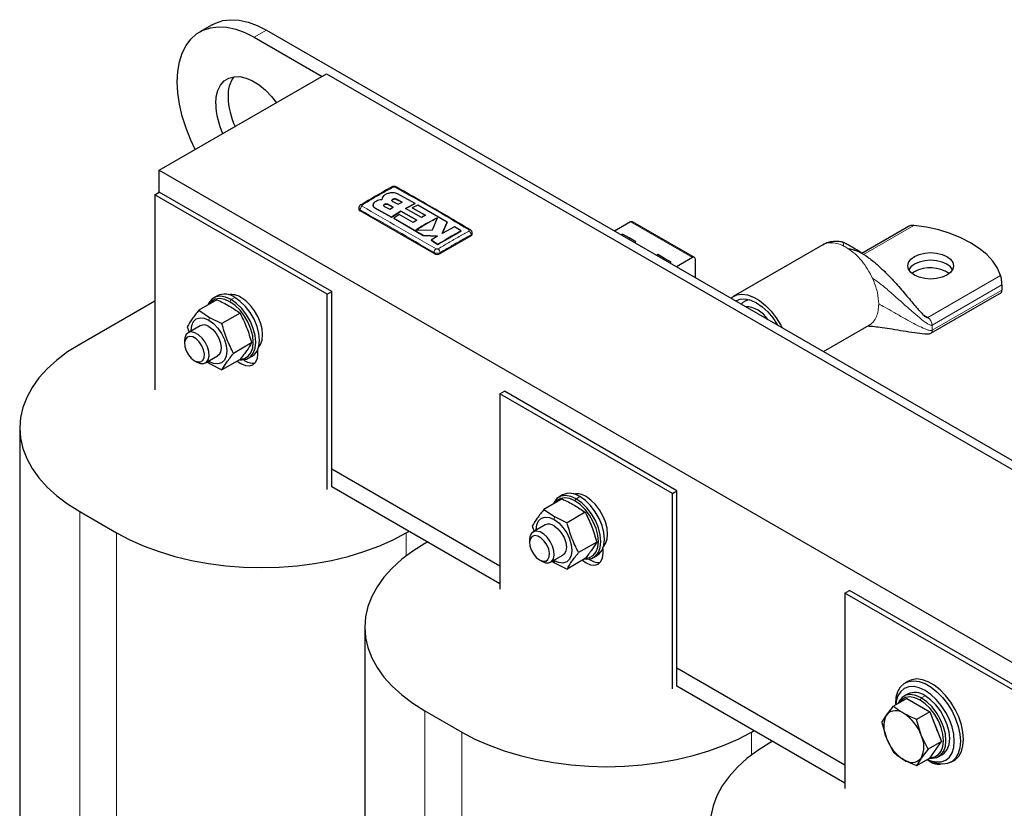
# Model space of a CAD drawing. Header units: millimetres. Extents: x 5 to 418, y 2 to 292.
# Tile 14 of 16: x 322 to 367, y 102 to 138. Entities that reach past the tile are written whole.
import ezdxf

# ---------------------------------------------------------------- set-up
doc = ezdxf.new("R2010")
doc.units = ezdxf.units.MM

msp = doc.modelspace()

# ---------------------------------------------------------------- linework, layer by layer
at = {"color": 7, "linetype": 'Continuous', "lineweight": 25}
for p, q in [((331.0397, 137.5937), (330.474, 137.2672)), ((332.9738, 137.0196), (336.085, 135.2236)), ((333.5395, 137.3462), (380.2086, 110.4047)), ((328.6181, 130.913), (336.2972, 135.3461)), ((336.2972, 135.3461), (375.8952, 112.4866)), ((328.6181, 130.913), (368.216, 108.0535)), ((328.6181, 129.9168), (328.6181, 130.913)), ((328.4059, 129.7943), (328.6181, 129.9168)), ((336.3255, 125.2224), (328.4059, 129.7943)), ((328.4059, 129.7943), (328.4059, 120.8287)), ((336.5377, 125.3449), (328.6181, 129.9168)), ((340.356, 129.3882), (339.5531, 129.8293)), ((338.4242, 129.3225), (338.4242, 129.3193)), ((338.8241, 129.5811), (338.8241, 129.5778)), ((338.8453, 129.6565), (338.8261, 129.5578)), ((338.8261, 129.5545), (338.8306, 129.5774)), ((338.9457, 129.2552), (339.1919, 129.1242)), ((339.3497, 129.2216), (339.1035, 129.3513)), ((339.1035, 129.348), (339.3497, 129.2183)), ((339.3294, 129.4824), (339.5757, 129.3529)), ((339.756, 129.4508), (339.5098, 129.5816)), ((339.5098, 129.5783), (339.756, 129.4475)), ((339.5757, 129.3529), (339.756, 129.4508)), ((339.9206, 129.167), (340.356, 129.3882)), ((340.356, 129.3849), (339.9206, 129.1637)), ((340.4797, 129.3187), (340.2246, 129.1949)), ((340.356, 129.3882), (340.356, 129.3849)), ((341.8233, 128.5328), (340.4797, 129.3187)), ((337.7731, 129.1798), (337.7731, 129.1291)), ((341.2258, 127.0881), (337.8317, 129.0475)), ((338.5312, 129.1769), (339.2793, 128.7643)), ((339.2793, 128.761), (338.5312, 129.1737)), ((339.1919, 129.1242), (339.3497, 129.2216)), ((339.2793, 128.7643), (339.6979, 129.0375)), ((339.6979, 129.0342), (339.2793, 128.761)), ((339.6331, 128.8809), (339.3776, 128.709)), ((340.2673, 128.5188), (339.6331, 128.8809)), ((339.6979, 129.0375), (340.4304, 128.6218)), ((339.6979, 129.0375), (339.6979, 129.0342)), ((340.4304, 128.6186), (339.6979, 129.0342)), ((340.6529, 128.7516), (339.9206, 129.167)), ((340.2246, 129.1949), (340.8332, 128.8472)), ((340.2246, 129.1949), (340.2246, 129.1917)), ((340.8332, 128.8439), (340.2246, 129.1917)), ((340.8332, 128.8472), (340.6529, 128.7516)), ((339.2793, 128.7643), (339.2793, 128.761)), ((339.3776, 128.709), (340.7349, 127.9165)), ((339.3776, 128.709), (339.3776, 128.7057)), ((340.7349, 127.9132), (339.3776, 128.7057)), ((340.4304, 128.6218), (340.2673, 128.5188)), ((341.1502, 128.1817), (341.3889, 128.738)), ((341.603, 128.0164), (341.8233, 128.5328)), ((341.8233, 128.5296), (341.603, 128.0131)), ((341.8233, 128.5328), (341.8233, 128.5296)), ((350.2414, 128.5449), (349.5134, 128.1247)), ((353.1839, 126.9139), (350.3414, 128.5548)), ((340.3976, 128.1616), (341.1502, 128.1817)), ((340.7349, 127.9165), (341.3905, 127.8902)), ((340.7349, 127.9165), (340.7349, 127.9132)), ((341.3905, 127.8869), (340.7349, 127.9132)), ((341.3905, 127.8902), (341.0889, 127.7017)), ((342.9228, 127.9045), (341.5086, 127.0881)), ((342.1657, 128.3244), (341.603, 128.0164)), ((342.4766, 128.1332), (342.1657, 128.3244)), ((342.4766, 128.1332), (342.4766, 128.1299)), ((342.9814, 127.9861), (342.9814, 128.0369)), ((349.8737, 127.9816), (349.8218, 127.9516)), ((350.1777, 127.8061), (349.8737, 127.9816)), ((349.8737, 127.9167), (349.8737, 127.9816)), ((363.0083, 128.3385), (360.8539, 127.0948)), ((341.0889, 127.7017), (341.3999, 127.511)), ((341.0889, 127.7017), (341.0889, 127.6984)), ((341.3999, 127.5077), (341.0889, 127.6984)), ((341.3999, 127.511), (341.3999, 127.5077)), ((350.4818, 127.6306), (350.1777, 127.8061)), ((350.4299, 127.6006), (350.4818, 127.6306)), ((359.0632, 127.4904), (354.962, 125.1228)), ((359.0889, 127.4954), (359.0687, 127.4814)), ((351.5, 127.0427), (351.4481, 127.0128)), ((351.8041, 126.8672), (351.5, 127.0427)), ((351.5, 126.9778), (351.5, 127.0427)), ((352.1081, 126.6917), (351.8041, 126.8672)), ((352.0562, 126.6617), (352.1081, 126.6917)), ((353.084, 126.904), (352.356, 126.4837)), ((353.2254, 125.9818), (353.2254, 126.8223)), ((361.9401, 126.2315), (361.8667, 126.2963)), ((363.2748, 126.2536), (363.1613, 126.1761)), ((367.2862, 125.6494), (367.2862, 125.4153)), ((336.3255, 125.2224), (336.5377, 125.3449)), ((336.3255, 116.2568), (336.3255, 125.2224)), ((336.5377, 116.3793), (336.5377, 125.3449)), ((364.0286, 123.4377), (367.2736, 125.311)), ((328.4059, 124.9107), (324.9623, 122.9228)), ((331.2613, 124.9686), (330.4288, 124.4881)), ((331.2829, 125.1543), (331.1132, 125.0564)), ((330.4288, 124.4881), (330.9215, 124.1597)), ((332.3227, 124.3558), (331.4903, 123.8753)), ((330.9215, 124.1597), (331.4903, 123.8753)), ((329.8981, 123.7329), (329.9801, 123.4785)), ((330.495, 123.7757), (329.9388, 123.4546)), ((359.098, 122.5916), (361.1931, 123.801)), ((361.1719, 123.7974), (361.1906, 123.8056)), ((329.773, 123.0883), (329.773, 122.9631)), ((332.8534, 122.988), (332.021, 122.5074)), ((333.1435, 122.4867), (333.1435, 122.7017)), ((330.2302, 122.1712), (330.3386, 122.1086)), ((330.7387, 122.0689), (331.2949, 122.39)), ((330.8107, 122.1105), (330.9215, 122.0367)), ((330.8949, 122.1357), (330.8749, 122.1476)), ((330.9215, 122.0367), (331.4903, 121.7523)), ((332.3227, 122.2328), (331.4903, 121.7523)), ((332.7131, 122.285), (332.8828, 122.383)), ((344.2451, 120.6506), (344.4572, 120.773)), ((352.3768, 116.2011), (344.4572, 120.773)), ((352.1647, 116.0787), (344.2451, 120.6506)), ((344.2451, 120.6506), (344.2451, 111.6849)), ((322.2091, 119.0857), (322.2091, 91.2906)), ((344.2451, 112.7464), (336.5377, 117.1958)), ((344.2451, 111.9299), (336.5377, 116.3793)), ((352.1647, 116.0787), (352.3768, 116.2011)), ((352.3768, 107.2355), (352.3768, 116.2011)), ((347.1004, 115.8248), (346.268, 115.3443)), ((347.1221, 116.0106), (346.9524, 115.9126)), ((352.1647, 107.1131), (352.1647, 116.0787)), ((324.9623, 115.2486), (326.6594, 114.2689)), ((346.268, 115.3443), (346.7607, 115.0159)), ((346.7607, 115.0159), (347.3295, 114.7315)), ((348.1619, 115.2121), (347.3295, 114.7315)), ((339.953, 114.2689), (340.0732, 114.3383)), ((345.7373, 114.5892), (345.8192, 114.3347)), ((346.3342, 114.6319), (345.778, 114.3108)), ((345.6122, 113.9446), (345.6122, 113.8193)), ((340.9217, 113.8484), (340.8015, 113.779)), ((348.6926, 113.8442), (347.8602, 113.3637)), ((348.9827, 113.343), (348.9827, 113.5579)), ((346.0694, 113.0275), (346.1778, 112.9648)), ((346.5779, 112.9252), (347.1341, 113.2463)), ((346.7341, 112.9919), (346.7141, 113.0038)), ((348.1619, 113.0891), (347.3295, 112.6085)), ((348.5523, 113.1412), (348.722, 113.2392)), ((346.6499, 112.9667), (346.7607, 112.8929)), ((346.7607, 112.8929), (347.3295, 112.6085)), ((360.0843, 111.5068), (360.2964, 111.6292)), ((368.216, 107.0574), (360.2964, 111.6292)), ((368.0039, 106.9349), (360.0843, 111.5068)), ((360.0843, 111.5068), (360.0843, 102.5412)), ((338.0483, 109.9419), (338.0483, 82.1469)), ((360.0843, 103.6026), (352.3768, 108.0521)), ((360.0843, 102.7861), (352.3768, 107.2355)), ((362.9942, 107.4631), (362.8528, 107.3815)), ((362.9194, 106.6694), (362.3065, 106.3156)), ((362.9613, 106.8668), (362.7916, 106.7688)), ((362.9194, 106.6694), (363.9809, 106.0566)), ((361.9894, 105.9081), (362.3065, 106.3156)), ((362.4178, 106.42), (362.4178, 106.3798)), ((340.8015, 106.1048), (342.4986, 105.1251)), ((361.7758, 105.5604), (361.9894, 105.9081)), ((363.9809, 106.0566), (363.3679, 105.7028)), ((363.9809, 106.0566), (364.5116, 104.6887)), ((361.7758, 105.5604), (361.9894, 104.8466)), ((363.5815, 104.989), (363.3679, 105.7028)), ((355.7922, 105.1251), (355.9124, 105.1945)), ((361.9894, 104.8466), (362.3065, 104.1925)), ((363.8987, 104.3349), (363.5815, 104.989)), ((356.7609, 104.7046), (356.6407, 104.6353)), ((364.5116, 104.6887), (363.8987, 104.3349)), ((363.9809, 103.9336), (364.5116, 104.6887)), ((363.8987, 104.3349), (363.5815, 103.9275)), ((364.3915, 103.9975), (364.5612, 104.0954)), ((363.9809, 103.9336), (363.3679, 103.5798)), ((363.5815, 103.9275), (363.3679, 103.5798)), ((363.8676, 103.8683), (363.9024, 103.8482)), ((364.9526, 103.7441), (365.094, 103.8257))]:
    msp.add_line(p, q, dxfattribs=at)
at = {"color": 7, "linetype": 'Continuous', "lineweight": 18}
for p, q in [((333.5395, 137.3462), (332.9738, 137.0196)), ((339.1035, 129.3513), (339.1035, 129.348)), ((339.5098, 129.5816), (339.5098, 129.5783)), ((337.8317, 129.0475), (337.8317, 129.0984)), ((338.5312, 129.1769), (338.5312, 129.1737)), ((350.2414, 128.5449), (353.084, 126.904)), ((360.9395, 127.0473), (363.2536, 128.3832)), ((342.9228, 127.9045), (342.9228, 127.9554)), ((349.8218, 127.9466), (349.8218, 127.9516)), ((350.1777, 127.7411), (350.1777, 127.8061)), ((341.2258, 127.0881), (341.2258, 127.139)), ((341.5086, 127.0881), (341.5086, 127.139)), ((351.4481, 127.0078), (351.4481, 127.0128)), ((351.8041, 126.8023), (351.8041, 126.8672)), ((367.2323, 126.0864), (363.8852, 124.1542)), ((361.3976, 125.8488), (361.3466, 125.9646)), ((364.0879, 123.8031), (367.2862, 125.6494)), ((367.2862, 125.4153), (364.0879, 123.569)), ((331.8566, 124.8792), (331.9132, 124.9772)), ((332.0829, 125.0751), (331.9132, 124.9772)), ((330.8949, 124.0301), (330.9215, 124.1597)), ((363.708, 124.2565), (363.8852, 124.1542)), ((364.0769, 123.8857), (364.0879, 123.8031)), ((364.0879, 123.8031), (364.0879, 123.569)), ((330.8949, 122.1357), (330.9215, 122.0367)), ((347.6958, 115.7354), (347.7524, 115.8334)), ((347.9221, 115.9313), (347.7524, 115.8334)), ((324.9623, 115.2486), (324.9623, 87.4535)), ((346.7341, 114.8863), (346.7607, 115.0159)), ((326.6594, 114.2689), (326.6594, 86.4738)), ((339.953, 114.2689), (339.953, 113.2167)), ((346.7341, 112.9919), (346.7607, 112.8929)), ((363.535, 106.5916), (363.5916, 106.6896)), ((363.7613, 106.7876), (363.5916, 106.6896)), ((340.8015, 106.1048), (340.8015, 78.3097)), ((342.4986, 105.1251), (342.4986, 77.3301)), ((355.7922, 105.1251), (355.7922, 104.0729))]:
    msp.add_line(p, q, dxfattribs=at)
at = {"color": 7, "linetype": 'Continuous', "lineweight": 25, "flags": 128}
for points in [[(330.2703, 131.8668), (330.0641, 132.2974), (329.8433, 132.8468), (329.6681, 133.3976), (329.541, 133.9416), (329.4641, 134.4709), (329.4383, 134.9779), (329.4641, 135.4552), (329.541, 135.8957), (329.6681, 136.2931), (329.8433, 136.6415), (330.0641, 136.9359), (330.3274, 137.172), (330.6293, 137.3463), (330.9654, 137.4563), (331.3308, 137.5005), (331.7201, 137.4781), (332.1277, 137.3894), (332.5477, 137.2359), (332.9738, 137.0196)], [(331.0397, 137.5937), (331.195, 137.6729), (331.5311, 137.7829), (331.8965, 137.827), (332.2858, 137.8046), (332.6934, 137.716), (333.1134, 137.5624), (333.5395, 137.3462)], [(331.2061, 133.9574), (331.2315, 134.2877), (331.307, 134.5792), (331.4305, 134.8234), (331.5984, 135.0133), (331.8059, 135.1435), (332.047, 135.2102), (332.3147, 135.2116), (332.6014, 135.1475), (332.8988, 135.0197), (333.1984, 134.8321), (333.4915, 134.59), (333.7697, 134.3003), (333.9933, 134.016)], [(367.2323, 126.0864), (367.0859, 126.4206), (366.8716, 126.7424), (366.5923, 127.0472), (366.2521, 127.3306), (365.8557, 127.5885), (365.4089, 127.8173), (364.9181, 128.0137), (364.3901, 128.175), (363.8327, 128.2987), (363.2536, 128.3832)], [(349.8218, 127.9516), (349.8189, 127.9501), (349.8171, 127.9493)], [(350.4259, 127.5979), (350.4272, 127.5989), (350.4299, 127.6006)], [(351.4481, 127.0128), (351.4452, 127.0112), (351.4435, 127.0105)], [(363.2748, 126.9558), (363.4922, 127.0521), (363.7455, 127.1127), (364.0172, 127.1333), (364.289, 127.1127), (364.5422, 127.0521), (364.7597, 126.9558), (364.9266, 126.8303), (365.0315, 126.6841), (365.0672, 126.5272), (365.0315, 126.3703), (364.9266, 126.2241), (364.7597, 126.0986), (364.5422, 126.0022), (364.289, 125.9417), (364.0172, 125.921), (363.7455, 125.9417), (363.4922, 126.0022), (363.2748, 126.0986), (363.1079, 126.2241), (363.003, 126.3703), (362.9672, 126.5272), (363.003, 126.6841), (363.1079, 126.8303), (363.2748, 126.9558)], [(352.0522, 126.659), (352.0536, 126.66), (352.0562, 126.6617)], [(363.2748, 126.6055), (363.1079, 126.48), (363.012, 126.352)], [(363.2748, 126.6039), (363.1079, 126.4783), (363.0125, 126.3512)], [(365.0224, 126.352), (364.9266, 126.48), (364.7597, 126.6055), (364.5422, 126.7018), (364.289, 126.7624), (364.0172, 126.783), (363.7455, 126.7624), (363.4922, 126.7018), (363.2748, 126.6055)], [(365.022, 126.3512), (364.9266, 126.4783), (364.7597, 126.6039), (364.5422, 126.7002), (364.289, 126.7607), (364.0172, 126.7814), (363.7455, 126.7607), (363.4922, 126.7002), (363.2748, 126.6039)], [(354.8508, 125.0435), (354.9139, 125.0924), (355.1193, 125.19), (355.3556, 125.2226), (355.6148, 125.1889), (355.888, 125.0901), (356.1659, 124.9297), (356.4391, 124.713), (356.6983, 124.4474), (356.9346, 124.1421), (357.14, 123.8073), (357.2031, 123.6855)], [(331.9132, 124.9772), (331.6614, 125.0897), (331.4223, 125.1312), (331.2078, 125.0993), (331.0286, 124.9959), (330.8938, 124.826), (330.85, 124.7312)], [(331.8566, 124.8792), (331.6174, 124.9861), (331.3903, 125.0255), (331.1865, 124.9952), (331.0163, 124.897), (330.9037, 124.7622)], [(332.3579, 122.2508), (332.5267, 122.2808), (332.6969, 122.3791), (332.825, 122.5405), (332.9045, 122.7569), (332.9314, 123.0176), (332.9045, 123.3093), (332.825, 123.6175), (332.6969, 123.9268), (332.5267, 124.2215), (332.3229, 124.487), (332.0958, 124.71), (331.8566, 124.8792)], [(332.3105, 122.2181), (332.4041, 122.2102), (332.6186, 122.242), (332.7977, 122.3455), (332.9325, 122.5154), (333.0162, 122.7432), (333.0445, 123.0176), (333.0162, 123.3247), (332.9325, 123.6491), (332.7977, 123.9746), (332.6186, 124.2849), (332.4041, 124.5644), (332.1649, 124.7991), (331.9132, 124.9772)], [(332.8828, 122.383), (332.9674, 122.4435), (333.1022, 122.6134), (333.1859, 122.8412), (333.2143, 123.1155), (333.1859, 123.4226), (333.1022, 123.7471), (332.9674, 124.0726), (332.7883, 124.3829), (332.5738, 124.6624), (332.3346, 124.897), (332.0829, 125.0751)], [(333.1784, 122.81), (333.2576, 122.921), (333.3309, 123.1204), (333.3557, 123.3605), (333.3309, 123.6292), (333.2576, 123.913), (333.1397, 124.1979), (332.9829, 124.4694), (332.7952, 124.7139), (332.586, 124.9193), (332.3657, 125.0751)], [(355.0629, 124.921), (355.0744, 124.9279), (355.2786, 125.0035), (355.5114, 125.0128), (355.7641, 124.9554), (356.0269, 124.8336), (356.2897, 124.652), (356.5424, 124.4176), (356.7753, 124.1394), (356.9794, 123.8281), (356.991, 123.8079)], [(330.0749, 123.5332), (330.0747, 123.5564), (330.1026, 123.7854), (330.1846, 123.9665), (330.3149, 124.0875), (330.4848, 124.1399), (330.6826, 124.1203), (330.8949, 124.0301)], [(330.8949, 124.0301), (331.1072, 123.8752), (331.3051, 123.6664), (331.4749, 123.4178), (331.6053, 123.1464), (331.6872, 122.8706), (331.7152, 122.6094), (331.6872, 122.3803), (331.6053, 122.1992), (331.4749, 122.0783), (331.3051, 122.0258), (331.1072, 122.0454), (330.8949, 122.1357)], [(330.3387, 122.1085), (330.5055, 122.0413), (330.6574, 122.0381), (330.781, 122.0992), (330.8653, 122.2191), (330.9028, 122.3873), (330.8902, 122.5888), (330.8286, 122.8056), (330.7235, 123.0185), (330.5842, 123.2086), (330.423, 123.359), (330.2544, 123.4564), (330.0933, 123.492), (329.954, 123.4628), (329.8488, 123.3712), (329.7872, 123.2255), (329.773, 123.0883)], [(330.8949, 123.7361), (331.0697, 123.6032), (331.2274, 123.4194), (331.3526, 123.2026), (331.4329, 122.9742), (331.4606, 122.7563), (331.4329, 122.5704), (331.3526, 122.4347), (331.2949, 122.39)], [(324.9623, 122.9228), (324.4083, 122.5738), (323.9091, 122.1982), (323.4685, 121.7989), (323.0898, 121.379), (322.776, 120.9417), (322.5294, 120.4902), (322.3519, 120.028), (322.2449, 119.5586), (322.2091, 119.0857), (322.2449, 118.6127), (322.3519, 118.1434), (322.5294, 117.6812), (322.776, 117.2297), (323.0898, 116.7923), (323.4685, 116.3724), (323.9091, 115.9732), (324.4083, 115.5976), (324.9623, 115.2486)], [(330.2303, 122.1712), (330.3787, 122.1141), (330.5111, 122.1204), (330.613, 122.1894), (330.6735, 122.3137), (330.6859, 122.4797), (330.649, 122.6695), (330.5666, 122.8626), (330.4479, 123.0379), (330.3055, 123.1765), (330.155, 123.2634), (330.0127, 123.2891), (329.8939, 123.2509), (329.8116, 123.153), (329.7746, 123.0058), (329.787, 122.8254), (329.8475, 122.6314), (329.9494, 122.4446), (330.0818, 122.2855), (330.2303, 122.1712)], [(332.1942, 122.1587), (332.3657, 122.0376), (332.567, 121.952), (332.7546, 121.9334), (332.9157, 121.9831), (333.0393, 122.0978), (333.117, 122.2696), (333.1435, 122.4867)], [(347.7524, 115.8334), (347.5006, 115.946), (347.2615, 115.9874), (347.047, 115.9556), (346.8678, 115.8521), (346.733, 115.6822), (346.6892, 115.5874)], [(347.6958, 115.7354), (347.4566, 115.8423), (347.2295, 115.8817), (347.0257, 115.8515), (346.8555, 115.7532), (346.7429, 115.6184)], [(348.1971, 113.107), (348.3659, 113.137), (348.5361, 113.2353), (348.6642, 113.3967), (348.7437, 113.6132), (348.7706, 113.8738), (348.7437, 114.1655), (348.6642, 114.4737), (348.5361, 114.783), (348.3659, 115.0778), (348.1621, 115.3433), (347.935, 115.5662), (347.6958, 115.7354)], [(348.1497, 113.0743), (348.2433, 113.0664), (348.4578, 113.0983), (348.6369, 113.2017), (348.7717, 113.3716), (348.8554, 113.5994), (348.8837, 113.8738), (348.8554, 114.1809), (348.7717, 114.5053), (348.6369, 114.8308), (348.4578, 115.1411), (348.2433, 115.4206), (348.0041, 115.6553), (347.7524, 115.8334)], [(348.722, 113.2392), (348.8066, 113.2997), (348.9414, 113.4696), (349.0251, 113.6974), (349.0534, 113.9718), (349.0251, 114.2788), (348.9414, 114.6033), (348.8066, 114.9288), (348.6275, 115.2391), (348.413, 115.5186), (348.1738, 115.7533), (347.9221, 115.9313)], [(349.0176, 113.6663), (349.0968, 113.7773), (349.17, 113.9766), (349.1949, 114.2167), (349.17, 114.4854), (349.0968, 114.7693), (348.9789, 115.0541), (348.8221, 115.3256), (348.6344, 115.5702), (348.4252, 115.7755), (348.2049, 115.9313)], [(345.9141, 114.3895), (345.9139, 114.4126), (345.9418, 114.6416), (346.0238, 114.8228), (346.1541, 114.9437), (346.324, 114.9961), (346.5218, 114.9766), (346.7341, 114.8863)], [(346.7341, 114.8863), (346.9464, 114.7315), (347.1443, 114.5226), (347.3141, 114.274), (347.4445, 114.0026), (347.5264, 113.7269), (347.5544, 113.4656), (347.5264, 113.2366), (347.4445, 113.0554), (347.3141, 112.9345), (347.1443, 112.8821), (346.9464, 112.9016), (346.7341, 112.9919)], [(346.1779, 112.9648), (346.3447, 112.8975), (346.4966, 112.8943), (346.6202, 112.9554), (346.7045, 113.0754), (346.742, 113.2435), (346.7294, 113.445), (346.6678, 113.6618), (346.5627, 113.8747), (346.4234, 114.0649), (346.2622, 114.2153), (346.0936, 114.3126), (345.9325, 114.3482), (345.7932, 114.319), (345.688, 114.2274), (345.6264, 114.0817), (345.6122, 113.9446)], [(346.7341, 114.5923), (346.9089, 114.4594), (347.0666, 114.2756), (347.1918, 114.0589), (347.2721, 113.8304), (347.2998, 113.6125), (347.2721, 113.4267), (347.1918, 113.2909), (347.1341, 113.2463)], [(326.6594, 114.2689), (327.264, 113.949), (327.9146, 113.6609), (328.6062, 113.4065), (329.3336, 113.1879), (330.0912, 113.0067), (330.8733, 112.8644), (331.6739, 112.7619), (332.4869, 112.7001), (333.3062, 112.6795), (334.1254, 112.7001), (334.9385, 112.7619), (335.7391, 112.8644), (336.5212, 113.0067), (337.2788, 113.1879), (338.0062, 113.4065), (338.6978, 113.6609), (339.3484, 113.949), (339.953, 114.2689)], [(346.0695, 113.0274), (346.2179, 112.9703), (346.3503, 112.9766), (346.4522, 113.0456), (346.5127, 113.1699), (346.5251, 113.3359), (346.4882, 113.5258), (346.4058, 113.7188), (346.2871, 113.8941), (346.1447, 114.0327), (345.9942, 114.1196), (345.8518, 114.1454), (345.7331, 114.1072), (345.6507, 114.0092), (345.6138, 113.862), (345.6262, 113.6816), (345.6867, 113.4876), (345.7886, 113.3009), (345.921, 113.1417), (346.0695, 113.0274)], [(340.8015, 113.779), (340.2475, 113.43), (339.7483, 113.0544), (339.3077, 112.6552), (338.929, 112.2352), (338.6152, 111.7979), (338.3686, 111.3464), (338.1911, 110.8842), (338.0841, 110.4149), (338.0483, 109.9419), (338.0841, 109.469), (338.1911, 108.9996), (338.3686, 108.5374), (338.6152, 108.0859), (338.929, 107.6486), (339.3077, 107.2287), (339.7483, 106.8294), (340.2475, 106.4538), (340.8015, 106.1048)], [(348.0334, 113.0149), (348.2049, 112.8938), (348.4062, 112.8082), (348.5938, 112.7896), (348.7549, 112.8394), (348.8785, 112.954), (348.9562, 113.1258), (348.9827, 113.343)], [(365.094, 103.8257), (365.1415, 103.8557), (365.3066, 104.0129), (365.4288, 104.2256), (365.5037, 104.4867), (365.529, 104.7872), (365.5037, 105.1168), (365.4288, 105.4645), (365.3066, 105.8183), (365.1415, 106.1661), (364.939, 106.4962), (364.706, 106.7973), (364.4505, 107.0591), (364.1811, 107.2727), (363.9071, 107.4309), (363.6377, 107.5283), (363.3822, 107.5615), (363.1492, 107.5294), (362.9942, 107.4631)], [(362.4178, 106.42), (362.443, 106.7205), (362.518, 106.9815), (362.6402, 107.1943), (362.8053, 107.3515), (363.0078, 107.4477), (363.2408, 107.4798), (363.4963, 107.4466), (363.7657, 107.3493), (364.0397, 107.1911), (364.3091, 106.9774), (364.5646, 106.7156), (364.7976, 106.4145), (365.0001, 106.0845), (365.1652, 105.7366), (365.2873, 105.3828), (365.3623, 105.0352), (365.3876, 104.7055), (365.3623, 104.405), (365.2873, 104.144), (365.1652, 103.9312), (365.0001, 103.774), (364.7976, 103.6778), (364.5646, 103.6457), (364.3091, 103.6789), (364.0397, 103.7762), (363.9024, 103.8482)], [(363.8722, 103.8709), (364.0234, 103.8082), (364.2754, 103.751), (364.5077, 103.7603), (364.7113, 103.8357), (364.8783, 103.9743), (365.0025, 104.1709), (365.079, 104.4178), (365.1048, 104.7055), (365.079, 105.0231), (365.0025, 105.3583), (364.8783, 105.6982), (364.7113, 106.0297), (364.5077, 106.3402), (364.2754, 106.6176), (364.0234, 106.8514), (363.7613, 107.0325), (363.4992, 107.154), (363.2471, 107.2112), (363.0149, 107.202), (362.8113, 107.1266), (362.6442, 106.9879), (362.52, 106.7914), (362.4436, 106.5445), (362.4224, 106.3824)], [(363.5916, 106.6896), (363.3398, 106.8022), (363.1007, 106.8436), (362.8862, 106.8118), (362.707, 106.7083), (362.5722, 106.5384), (362.5284, 106.4437)], [(363.535, 106.5916), (363.2958, 106.6986), (363.0687, 106.7379), (362.8649, 106.7077), (362.6947, 106.6094), (362.582, 106.4746)], [(363.9783, 103.9321), (364.0824, 103.9227), (364.297, 103.9545), (364.4761, 104.0579), (364.6109, 104.2278), (364.6946, 104.4557), (364.7229, 104.73), (364.6946, 105.0371), (364.6109, 105.3616), (364.4761, 105.6871), (364.297, 105.9974), (364.0824, 106.2768), (363.8433, 106.5115), (363.5916, 106.6896)], [(364.5612, 104.0954), (364.6458, 104.1559), (364.7806, 104.3258), (364.8643, 104.5536), (364.8926, 104.828), (364.8643, 105.1351), (364.7806, 105.4595), (364.6458, 105.785), (364.4667, 106.0953), (364.2521, 106.3748), (364.013, 106.6095), (363.7613, 106.7876)], [(364.0015, 103.963), (364.2051, 103.9933), (364.3753, 104.0915), (364.5034, 104.253), (364.5828, 104.4694), (364.6098, 104.73), (364.5828, 105.0218), (364.5034, 105.33), (364.3753, 105.6392), (364.2051, 105.934), (364.0013, 106.1995), (363.7742, 106.4224), (363.535, 106.5916)], [(342.4986, 105.1251), (343.1032, 104.8053), (343.7537, 104.5171), (344.4454, 104.2627), (345.1728, 104.0441), (345.9304, 103.863), (346.7125, 103.7206), (347.5131, 103.6182), (348.3261, 103.5564), (349.1454, 103.5357), (349.9646, 103.5564), (350.7777, 103.6182), (351.5783, 103.7206), (352.3604, 103.863), (353.118, 104.0441), (353.8454, 104.2627), (354.537, 104.5171), (355.1876, 104.8053), (355.7922, 105.1251)], [(356.6407, 104.6353), (356.0867, 104.2862), (355.5875, 103.9107), (355.1469, 103.5114), (354.7682, 103.0915), (354.4544, 102.6541), (354.2078, 102.2026), (354.0303, 101.7404), (353.9233, 101.2711), (353.8875, 100.7981), (353.9233, 100.3252), (354.0303, 99.8558), (354.2078, 99.3937), (354.4544, 98.9422), (354.7682, 98.5048), (355.1469, 98.0849), (355.5875, 97.6856), (356.0867, 97.31), (356.6407, 96.961)]]:
    msp.add_lwpolyline(points, dxfattribs=at)
at = {"color": 7, "linetype": 'Continuous', "lineweight": 25}
for centre, radius, start, end in [((333.2154, 134.3679), 1.4461, 144.42709, 183.32746), ((335.1917, 134.3749), 3.4211, 181.5223, 205.16219), ((334.626, 134.0483), 3.4211, 181.5223, 205.16219), ((337.8884, 129.2626), 0.0689, 55.20224, 114.88886), ((337.8732, 129.1391), 0.1006, 185.6948, 245.62534), ((350.3, 128.4632), 0.1006, 65.69288, 125.61758), ((342.8661, 128.1196), 0.0689, 65.10638, 124.80255), ((342.8813, 127.9961), 0.1006, 294.37466, 354.3052), ((341.3672, 127.361), 0.3074, 242.60967, 297.39033), ((353.1392, 126.8363), 0.0873, 350.78596, 129.20329), ((364.0096, 124.8866), 1.5519, 56.18803, 118.26001), ((331.6163, 124.4421), 0.7864, 53.60737, 115.08217), ((331.9288, 124.419), 0.7883, 56.3395, 99.36093), ((355.7562, 124.3841), 0.586, 93.31688, 138.35359), ((355.4181, 123.3098), 1.3576, 33.76891, 86.23647), ((330.6622, 123.425), 0.3885, 53.19918, 115.49037), ((332.9324, 122.7519), 0.6942, 230.7726, 276.53982), ((347.4555, 115.2983), 0.7864, 53.60737, 115.08217), ((347.768, 115.2752), 0.7883, 56.3395, 99.36094), ((346.5014, 114.2812), 0.3885, 53.19918, 115.49037), ((348.7715, 113.6082), 0.6942, 230.7726, 276.53982), ((363.2947, 106.1546), 0.7864, 53.60737, 115.08217), ((363.0509, 105.3774), 1.1869, 153.43643, 206.56357), ((362.4238, 105.5366), 0.5716, 50.75183, 139.4672), ((361.7094, 104.2991), 1.9952, 20.22711, 57.36203), ((362.5161, 104.7474), 1.8551, 13.67485, 28.73651), ((363.8615, 105.5364), 1.9952, 200.22711, 237.36203), ((362.52, 104.4582), 1.1869, 333.43643, 26.56357), ((363.1471, 104.2989), 0.5716, 230.75183, 319.4672), ((364.403, 104.3786), 0.7309, 226.12323, 275.21313)]:
    msp.add_arc(centre, radius, start, end, dxfattribs=at)
at = {"color": 7, "linetype": 'Continuous', "lineweight": 18}
for centre, radius, start, end in [((339.3049, 130.0794), 0.0697, 55.56484, 114.44642), ((339.4696, 130.0797), 0.0694, 64.70125, 124.49974), ((338.045, 129.0912), 0.2135, 123.32204, 178.0583), ((342.7094, 127.9481), 0.2135, 1.96116, 56.68021), ((341.4434, 127.1262), 0.218, 123.12781, 176.6323), ((341.2911, 127.1263), 0.2179, 3.34754, 56.86931), ((359.1263, 125.646), 2.0069, 56.88363, 63.12174)]:
    msp.add_arc(centre, radius, start, end, dxfattribs=at)
at = {"color": 7, "linetype": 'Continuous', "lineweight": 25}
for points, knots in [([(339.4977, 130.1419), (339.4959, 130.1434), (339.4791, 130.157), (339.4328, 130.1683), (339.3619, 130.1734), (339.3052, 130.1612), (339.2796, 130.1441), (339.2766, 130.1421)], [0, 0, 0, 0, 0.0316046, 0.2835541, 0.5952648, 0.9527387, 1, 1, 1, 1]), ([(339.2761, 130.1428), (339.2555, 130.1312), (338.7835, 129.866), (338.3112, 129.5883), (337.8595, 129.3228)], [0, 0, 0, 0, 0.0437345, 1, 1, 1, 1]), ([(339.1829, 129.8666), (339.1289, 129.8518), (339.0209, 129.8222), (338.9014, 129.7457), (338.8636, 129.6855), (338.8453, 129.6565)], [0, 0, 0, 0, 0.34078213, 0.68156868, 1, 1, 1, 1]), ([(339.5531, 129.8293), (339.5236, 129.8425), (339.4644, 129.8688), (339.3517, 129.8848), (339.2548, 129.8817), (339.201, 129.8704), (339.1829, 129.8666)], [0, 0, 0, 0, 0.2851253, 0.5702516, 0.8553553, 1, 1, 1, 1]), ([(342.895, 128.1792), (342.1737, 128.6045), (341.0415, 129.2721), (339.9093, 129.9096), (339.4985, 130.1409)], [0, 0, 0, 0, 0.6371047, 1, 1, 1, 1]), ([(337.8599, 129.3243), (337.8576, 129.3233), (337.8364, 129.314), (337.8063, 129.2818), (337.7771, 129.2322), (337.7754, 129.1961), (337.7747, 129.18)], [0, 0, 0, 0, 0.0424433, 0.3931687, 0.7295333, 1, 1, 1, 1]), ([(338.5312, 129.4725), (338.505, 129.4537), (338.4527, 129.4161), (338.4198, 129.3458), (338.4269, 129.2749), (338.4685, 129.2162), (338.5134, 129.1881), (338.5312, 129.1769)], [0, 0, 0, 0, 0.21459, 0.4291787, 0.6437975, 0.8584406, 1, 1, 1, 1]), ([(338.5312, 129.1737), (338.5056, 129.1912), (338.4543, 129.2264), (338.4225, 129.2803), (338.4275, 129.3114), (338.4288, 129.3191)], [0, 0, 0, 0, 0.4295286, 0.8590562, 1, 1, 1, 1]), ([(338.8261, 129.5578), (338.7825, 129.5539), (338.6954, 129.546), (338.595, 129.5114), (338.5479, 129.4827), (338.5312, 129.4725)], [0, 0, 0, 0, 0.3919653, 0.7839447, 1, 1, 1, 1]), ([(339.1035, 129.3513), (339.0937, 129.3554), (339.0742, 129.3636), (339.0369, 129.3678), (338.9989, 129.3651), (338.9636, 129.3553), (338.9353, 129.3397), (338.917, 129.32), (338.9108, 129.2983), (338.9176, 129.2772), (338.9318, 129.263), (338.943, 129.2567), (338.9457, 129.2552)], [0, 0, 0, 0, 0.107578, 0.2151551, 0.3227414, 0.4302646, 0.5376806, 0.6449866, 0.752213, 0.8594107, 0.9666405, 1, 1, 1, 1]), ([(338.9144, 129.2956), (338.9144, 129.3004), (338.9144, 129.3124), (338.9287, 129.3307), (338.9538, 129.3478), (338.9874, 129.3595), (339.025, 129.3645), (339.0626, 129.3622), (339.0886, 129.3553), (339.1006, 129.3494), (339.1035, 129.348)], [0, 0, 0, 0, 0.0961106, 0.2390132, 0.3819254, 0.524921, 0.6680524, 0.8113341, 0.954728, 1, 1, 1, 1]), ([(339.5098, 129.5816), (339.4986, 129.5864), (339.4764, 129.596), (339.4338, 129.6018), (339.3904, 129.6001), (339.3502, 129.5905), (339.3177, 129.5744), (339.2968, 129.5534), (339.2896, 129.5301), (339.2972, 129.507), (339.3135, 129.4913), (339.3263, 129.4841), (339.3294, 129.4824)], [0, 0, 0, 0, 0.1073587, 0.214721, 0.322003, 0.4292233, 0.5364373, 0.6436973, 0.7510459, 0.8585026, 0.9660513, 1, 1, 1, 1]), ([(339.2937, 129.5271), (339.2937, 129.5324), (339.2937, 129.5454), (339.3102, 129.565), (339.3391, 129.5829), (339.3775, 129.5946), (339.4205, 129.5989), (339.4633, 129.5952), (339.4929, 129.5867), (339.5065, 129.5799), (339.5098, 129.5783)], [0, 0, 0, 0, 0.0969221, 0.2402573, 0.3834499, 0.5265101, 0.6694856, 0.8124432, 0.955456, 1, 1, 1, 1]), ([(341.3889, 128.738), (341.2417, 128.6653), (340.9113, 128.502), (340.5808, 128.2831), (340.3976, 128.1616)], [0, 0, 0, 0, 0.44547751, 1, 1, 1, 1]), ([(340.3976, 128.1583), (340.5446, 128.2566), (340.8748, 128.4775), (341.2055, 128.6429), (341.3889, 128.7348)], [0, 0, 0, 0, 0.4451777, 1, 1, 1, 1]), ([(363.2536, 128.3832), (363.205, 128.3851), (363.116, 128.3886), (363.0428, 128.3521), (363.0096, 128.3356)], [0, 0, 0, 0, 0.5465983, 1, 1, 1, 1]), ([(341.3999, 127.511), (341.5472, 127.5998), (341.906, 127.8161), (342.2649, 128.0156), (342.4766, 128.1332)], [0, 0, 0, 0, 0.4103295, 1, 1, 1, 1]), ([(342.4766, 128.1299), (342.3294, 128.0485), (341.9705, 127.8501), (341.6116, 127.6348), (341.3999, 127.5077)], [0, 0, 0, 0, 0.4100764, 1, 1, 1, 1]), ([(342.9801, 128.0367), (342.9805, 128.0394), (342.984, 128.0621), (342.9698, 128.103), (342.9398, 128.1489), (342.9121, 128.1735), (342.8957, 128.1816), (342.895, 128.182)], [0, 0, 0, 0, 0.0473269, 0.387603, 0.6883704, 0.9872494, 1, 1, 1, 1]), ([(359.9734, 127.6153), (359.9091, 127.6279), (359.7672, 127.6558), (359.5536, 127.6496), (359.373, 127.6162), (359.2579, 127.5801), (359.1569, 127.5401), (359.1084, 127.5148), (359.0846, 127.5023)], [0, 0, 0, 0, 0.2583756, 0.5701979, 0.7013781, 0.8113453, 0.90726, 1, 1, 1, 1]), ([(360.8875, 127.0761), (360.8682, 127.0902), (360.6692, 127.2355), (360.4012, 127.395), (360.1285, 127.5433), (360.026, 127.5953), (359.9874, 127.61), (359.9735, 127.6153)], [0, 0, 0, 0, 0.0645436, 0.6661174, 0.8851908, 0.9589226, 1, 1, 1, 1]), ([(360.2227, 127.3269), (360.3615, 127.2977), (360.666, 127.2335), (361.0859, 126.9732), (361.5431, 126.6186), (362.0163, 126.1646), (362.5097, 125.6324), (362.9712, 125.0948), (363.3265, 124.6708), (363.5669, 124.3979), (363.7019, 124.2584), (363.7957, 124.1765), (363.8514, 124.1504), (363.874, 124.1494), (363.8817, 124.1526), (363.8852, 124.1542)], [0, 0, 0, 0, 0.0781591, 0.1714186, 0.2791858, 0.4190541, 0.5640356, 0.7218879, 0.857226, 0.9114767, 0.9541996, 0.9837127, 0.9942303, 0.9973255, 1, 1, 1, 1]), ([(367.2862, 125.6494), (367.2859, 125.6734), (367.2852, 125.7215), (367.2798, 125.8071), (367.2709, 125.8979), (367.2566, 125.9938), (367.2423, 126.055), (367.2334, 126.0829), (367.2323, 126.0864)], [0, 0, 0, 0, 0.1625415, 0.324504, 0.4998447, 0.7117953, 0.9647227, 1, 1, 1, 1]), ([(367.2722, 125.3139), (367.2731, 125.3132), (367.2781, 125.3092), (367.2828, 125.3353), (367.286, 125.3762), (367.2862, 125.4085), (367.2862, 125.4153)], [0, 0, 0, 0, 0.0853512, 0.4869625, 0.8912519, 1, 1, 1, 1]), ([(331.2613, 124.9686), (331.4575, 124.8773), (331.8494, 124.695), (332.1651, 124.4688), (332.3227, 124.3558)], [0, 0, 0, 0, 0.50087292, 1, 1, 1, 1]), ([(330.4288, 124.4881), (330.3213, 124.3512), (330.1063, 124.0775), (329.9675, 123.8478), (329.8981, 123.7329)], [0, 0, 0, 0, 0.4999949, 1, 1, 1, 1]), ([(332.3227, 124.3558), (332.4302, 124.1389), (332.6452, 123.7049), (332.784, 123.2269), (332.8534, 122.988)], [0, 0, 0, 0, 0.4999949, 1, 1, 1, 1]), ([(332.021, 122.5074), (331.9135, 122.7244), (331.6985, 123.1584), (331.5597, 123.6363), (331.4903, 123.8753)], [0, 0, 0, 0, 0.4999949, 1, 1, 1, 1]), ([(361.1406, 123.7707), (361.1416, 123.7696), (361.1436, 123.7676), (361.174, 123.7662), (361.224, 123.7633), (361.3083, 123.757), (361.4968, 123.7383), (361.8291, 123.6947), (362.2691, 123.6262), (362.7663, 123.5442), (363.2635, 123.4647), (363.6487, 123.4128), (363.8803, 123.4061), (363.9764, 123.4156), (364.0124, 123.4309), (364.0284, 123.4376)], [0, 0, 0, 0, 0.0367908, 0.0719365, 0.1025117, 0.1308161, 0.1853193, 0.2991864, 0.4408676, 0.6028855, 0.7677271, 0.9107724, 0.9636845, 0.9839304, 1, 1, 1, 1]), ([(332.8534, 122.988), (332.784, 122.8731), (332.6452, 122.6434), (332.4302, 122.3697), (332.3227, 122.2328)], [0, 0, 0, 0, 0.4999949, 1, 1, 1, 1]), ([(331.4903, 121.7523), (331.5597, 121.8672), (331.6985, 122.0969), (331.9135, 122.3706), (332.021, 122.5074)], [0, 0, 0, 0, 0.4999949, 1, 1, 1, 1]), ([(347.1004, 115.8248), (347.2967, 115.7335), (347.6886, 115.5513), (348.0043, 115.325), (348.1619, 115.2121)], [0, 0, 0, 0, 0.50087292, 1, 1, 1, 1]), ([(346.268, 115.3443), (346.1605, 115.2074), (345.9455, 114.9337), (345.8067, 114.704), (345.7373, 114.5892)], [0, 0, 0, 0, 0.4999949, 1, 1, 1, 1]), ([(348.1619, 115.2121), (348.2694, 114.9951), (348.4844, 114.5611), (348.6232, 114.0832), (348.6926, 113.8442)], [0, 0, 0, 0, 0.4999949, 1, 1, 1, 1]), ([(347.8602, 113.3637), (347.7527, 113.5806), (347.5377, 114.0146), (347.3989, 114.4926), (347.3295, 114.7315)], [0, 0, 0, 0, 0.4999949, 1, 1, 1, 1]), ([(348.6926, 113.8442), (348.6232, 113.7293), (348.4844, 113.4996), (348.2694, 113.2259), (348.1619, 113.0891)], [0, 0, 0, 0, 0.4999949, 1, 1, 1, 1]), ([(347.3295, 112.6085), (347.3989, 112.7234), (347.5377, 112.9531), (347.7527, 113.2268), (347.8602, 113.3637)], [0, 0, 0, 0, 0.4999949, 1, 1, 1, 1]), ([(362.7855, 105.9793), (362.6569, 106.0602), (362.4865, 106.1674), (362.342, 106.2864), (362.3065, 106.3156)], [0, 0, 0, 0, 0.7546767, 1, 1, 1, 1]), ([(363.3679, 105.7028), (363.3614, 105.7054), (363.1548, 105.7881), (362.9672, 105.8852), (362.7855, 105.9793)], [0, 0, 0, 0, 0.03148504, 1, 1, 1, 1]), ([(362.7855, 103.8563), (362.6569, 103.9372), (362.4865, 104.0444), (362.342, 104.1634), (362.3065, 104.1925)], [0, 0, 0, 0, 0.7546767, 1, 1, 1, 1]), ([(363.3679, 103.5798), (363.3614, 103.5824), (363.1548, 103.6651), (362.9672, 103.7622), (362.7855, 103.8563)], [0, 0, 0, 0, 0.03148504, 1, 1, 1, 1])]:
    msp.add_open_spline(points, degree=3, knots=knots, dxfattribs=at)
at = {"color": 7, "linetype": 'Continuous', "lineweight": 18}
for points, knots in [([(339.3443, 130.1369), (339.1819, 130.0468), (338.8571, 129.8666), (338.3851, 129.5937), (338.0768, 129.4087), (337.9278, 129.3192)], [0, 0, 0, 0, 0.3404988, 0.6810495, 1, 1, 1, 1]), ([(339.4302, 130.1369), (339.4269, 130.1386), (339.4183, 130.1427), (339.4011, 130.1465), (339.3805, 130.1471), (339.3603, 130.1441), (339.3496, 130.1393), (339.3443, 130.1369)], [0, 0, 0, 0, 0.1405668, 0.3553275, 0.5708435, 0.7860436, 1, 1, 1, 1]), ([(342.8267, 128.1762), (342.2664, 128.5121), (341.1457, 129.1839), (340.002, 129.8193), (339.4302, 130.1369)], [0, 0, 0, 0, 0.5000392, 1, 1, 1, 1]), ([(337.9278, 129.3192), (337.9249, 129.3172), (337.9176, 129.3121), (337.9108, 129.3021), (337.9097, 129.2902), (337.9149, 129.2786), (337.9235, 129.2726), (337.9277, 129.2696)], [0, 0, 0, 0, 0.1406564, 0.3555028, 0.5710316, 0.7861708, 1, 1, 1, 1]), ([(337.9277, 129.2696), (338.4881, 128.9452), (339.6088, 128.2966), (340.7525, 127.6381), (341.3243, 127.3088)], [0, 0, 0, 0, 0.500039, 1, 1, 1, 1]), ([(337.8317, 129.0984), (337.8176, 129.1084), (337.7895, 129.1285), (337.7721, 129.1584), (337.7749, 129.1756), (337.7756, 129.1799)], [0, 0, 0, 0, 0.42902536, 0.85806528, 1, 1, 1, 1]), ([(341.2258, 127.139), (340.6601, 127.4719), (339.5288, 128.1376), (338.3974, 128.7781), (337.8317, 129.0984)], [0, 0, 0, 0, 0.499961, 1, 1, 1, 1]), ([(341.4102, 127.3088), (341.5726, 127.4025), (341.8974, 127.5898), (342.3694, 127.8623), (342.6777, 128.0404), (342.8267, 128.1266)], [0, 0, 0, 0, 0.3404987, 0.6810489, 1, 1, 1, 1]), ([(342.9228, 127.9554), (342.7725, 127.8704), (342.4616, 127.6945), (341.9902, 127.4226), (341.6691, 127.2335), (341.5086, 127.139)], [0, 0, 0, 0, 0.3189779, 0.6594764, 1, 1, 1, 1]), ([(342.8267, 128.1266), (342.8296, 128.1285), (342.8369, 128.1333), (342.8437, 128.1432), (342.8448, 128.155), (342.8395, 128.1668), (342.831, 128.173), (342.8267, 128.1762)], [0, 0, 0, 0, 0.1406569, 0.35550383, 0.57103286, 0.78617163, 1, 1, 1, 1]), ([(342.9789, 128.0368), (342.9789, 128.0281), (342.9788, 128.0064), (342.9568, 127.9779), (342.9325, 127.9618), (342.9228, 127.9554)], [0, 0, 0, 0, 0.2875094, 0.7171754, 1, 1, 1, 1]), ([(360.0336, 127.4361), (359.9236, 127.4837), (359.7036, 127.579), (359.3996, 127.5985), (359.1902, 127.5697), (359.1031, 127.5058), (359.0889, 127.4954)], [0, 0, 0, 0, 0.31305278, 0.62610556, 0.93915834, 1, 1, 1, 1]), ([(359.9714, 127.5986), (359.9789, 127.6037), (359.9985, 127.617), (360.0202, 127.5053), (360.0336, 127.4361)], [0, 0, 0, 0, 0.3806278, 1, 1, 1, 1]), ([(341.5086, 127.139), (341.4912, 127.1307), (341.4562, 127.114), (341.3895, 127.1036), (341.3216, 127.1059), (341.2649, 127.1191), (341.2369, 127.1334), (341.2258, 127.139)], [0, 0, 0, 0, 0.21467278, 0.42935247, 0.64402667, 0.85869575, 1, 1, 1, 1]), ([(341.3243, 127.3088), (341.3276, 127.3071), (341.3362, 127.3028), (341.3534, 127.2988), (341.374, 127.2981), (341.3942, 127.3013), (341.4049, 127.3063), (341.4102, 127.3088)], [0, 0, 0, 0, 0.140567, 0.3553278, 0.5708439, 0.7860438, 1, 1, 1, 1]), ([(364.0879, 123.8031), (364.0804, 123.8002), (364.0633, 123.7936), (364.0261, 123.7976), (363.9507, 123.8229), (363.7744, 123.9294), (363.5026, 124.1437), (363.1419, 124.4549), (362.7244, 124.8291), (362.267, 125.2352), (361.8127, 125.6318), (361.4902, 125.862), (361.3466, 125.9646)], [0, 0, 0, 0, 0.0070991, 0.0161411, 0.0348424, 0.0819148, 0.2037604, 0.3426684, 0.4976105, 0.686255, 0.8602833, 1, 1, 1, 1]), ([(361.1906, 123.8056), (361.2026, 123.8106), (361.2862, 123.8454), (361.4055, 123.9735), (361.5368, 124.1878), (361.6187, 124.4576), (361.6291, 124.67), (361.6343, 124.7762)], [0, 0, 0, 0, 0.0400361, 0.280027, 0.520018, 0.760009, 1, 1, 1, 1]), ([(364.0879, 123.569), (364.0787, 123.5653), (364.0579, 123.5569), (364.0202, 123.5571), (363.9463, 123.5664), (363.7719, 123.6216), (363.4962, 123.748), (363.1391, 123.9347), (362.7392, 124.1584), (362.3268, 124.3953), (361.9369, 124.6218), (361.7277, 124.7285), (361.6343, 124.7762)], [0, 0, 0, 0, 0.0104671, 0.023728, 0.0399997, 0.0899986, 0.2145276, 0.3535562, 0.5069635, 0.6923344, 0.8625907, 1, 1, 1, 1]), ([(364.0879, 123.569), (364.0845, 123.541), (364.0776, 123.4851), (364.0504, 123.442), (364.0284, 123.4377), (364.0284, 123.4377)], [0, 0, 0, 0, 0.49918952, 0.99837904, 1, 1, 1, 1])]:
    msp.add_open_spline(points, degree=3, knots=knots, dxfattribs=at)
for points in [[(361.3466, 125.9646), (361.2761, 126.1038), (361.1349, 126.3821), (360.8588, 126.7587), (360.5521, 127.0885), (360.3325, 127.2474), (360.2227, 127.3269)], [(361.6343, 124.7762), (361.6238, 124.948), (361.6029, 125.2916), (361.466, 125.6631), (361.3976, 125.8488)], [(363.8852, 124.1542), (363.9062, 124.1399), (363.9481, 124.1114), (364.0046, 124.0444), (364.0511, 123.967), (364.0683, 123.9128), (364.0769, 123.8857)]]:
    msp.add_open_spline(points, degree=3, dxfattribs=at)

doc.saveas('drawing.dxf')
